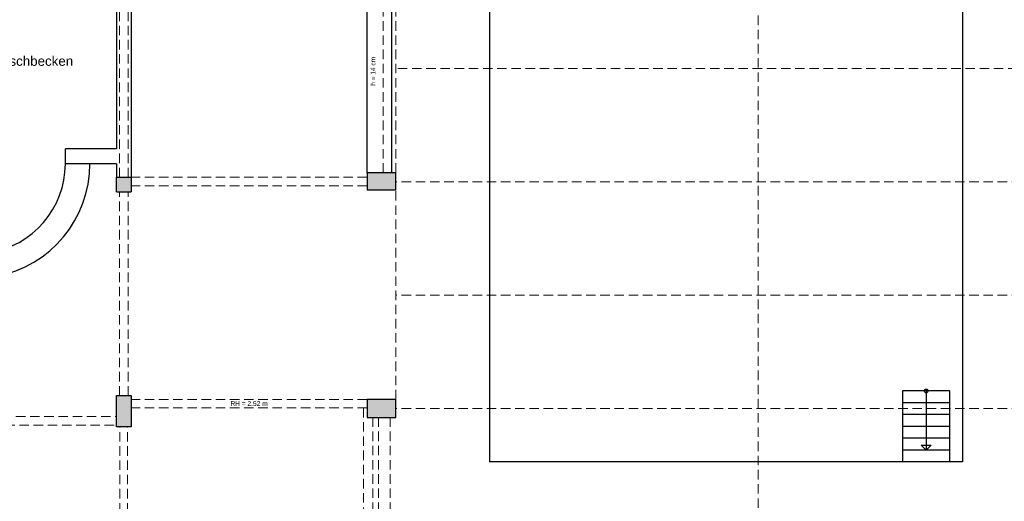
# Model space of a CAD drawing. Header units: metres. Extents: x 306 to 433, y -64 to 7.
# Tile 55 of 93: x 351 to 372, y -30 to -20. Entities that reach past the tile are written whole.
import ezdxf

# ---------------------------------------------------------------- set-up
doc = ezdxf.new("R2010")
doc.units = ezdxf.units.M
doc.header["$PDMODE"] = 65
doc.linetypes.add('AUSGEZOGEN', pattern=[0])
doc.linetypes.add('VERDECKT2_S2', pattern=[0.27, 0.2, -0.07])
for name, color, linetype, lineweight in [('Allgemein01', 7, 'AUSGEZOGEN', 13), ('Füllfläche', 7, 'AUSGEZOGEN', 13), ('Maßlinie Allgemein', 7, 'AUSGEZOGEN', 25), ('Text Allgemein', 7, 'AUSGEZOGEN', 25)]:
    doc.layers.add(name, color=color, linetype=linetype, lineweight=lineweight)
doc.styles.add('ARIAL', font='ARIAL.TTF')
doc.dimstyles.new('DIMSTYLE_6', dxfattribs={"dimtxt": 0.2, "dimasz": 0.3, "dimexe": 0, "dimexo": 1e-06, "dimgap": 0.1, "dimtad": 2, "dimrnd": 0.005, "dimzin": 4, "dimdsep": 46, "dimtxsty": 'ARIAL', "dimblk1": 'ALL_ML_STRICH', "dimblk2": 'ALL_ML_STRICH', "dimsah": 1, "dimcen": 0, "dimse1": 1, "dimse2": 1, "dimclrd": 7, "dimclre": 7, "dimclrt": 7, "dimadec": 0, "dimazin": 0, "dimtfac": 1, "dimtdec": 0, "dimtix": 1, "dimtmove": 2, "dimatfit": 3, "dimfxl": 0, "dimtzin": 0, "dimlwd": 0, "dimlwe": 13, "dimarcsym": 0})

# ---------------------------------------------------------------- blocks, each defined once
blk = doc.blocks.new('ALL_ML_STRICH')
at = {"color": 0, "linetype": 'ByBlock', "lineweight": -2}
for p, q in [((-1, 0), (0.5, 0)), ((-0.3, -0.3), (0.3, 0.3)), ((0, -0.5), (0, 0.5))]:
    blk.add_line(p, q, dxfattribs=at)
blk = doc.blocks.new('*D37')
at = {"layer": 'DEFPOINTS', "color": 7, "linetype": 'AUSGEZOGEN', "lineweight": 13}
for p in [(358.644, 0.775), (307.014, -32.475), (361.684, -32.475)]:
    blk.add_point(p, dxfattribs=at)
at = {"layer": 'Maßlinie Allgemein', "color": 7, "linetype": 'AUSGEZOGEN', "lineweight": -2}
blk.add_line((307.014, -32.475), (307.014, 0.775), dxfattribs=at)
at = {"layer": 'Maßlinie Allgemein', "color": 7, "linetype": 'AUSGEZOGEN', "lineweight": 13, "xscale": 0.3, "yscale": 0.3, "zscale": 0.3}
for p, rotation in [((307.014, 0.775), 90), ((307.014, -32.475), 270)]:
    blk.add_blockref('ALL_ML_STRICH', p, dxfattribs=dict(at, rotation=rotation))
at = {"layer": 'Maßlinie Allgemein', "color": 7, "linetype": 'AUSGEZOGEN', "lineweight": 13, "insert": (306.831, -15.844), "char_height": 0.2, "width": 1, "attachment_point": 5, "rotation": 90, "style": 'ARIAL'}
blk.add_mtext('\\A1;{\\A1;{33.25\\H0.132000;\\S^ ;}}', dxfattribs=at)
blk = doc.blocks.new('*D39')
at = {"layer": 'DEFPOINTS', "color": 7, "linetype": 'AUSGEZOGEN', "lineweight": 13}
for p in [(358.034, 1.265), (306.114, -57.225), (352.314, -57.225)]:
    blk.add_point(p, dxfattribs=at)
at = {"layer": 'Maßlinie Allgemein', "color": 7, "linetype": 'AUSGEZOGEN', "lineweight": -2}
blk.add_line((306.114, -57.225), (306.114, 1.265), dxfattribs=at)
at = {"layer": 'Maßlinie Allgemein', "color": 7, "linetype": 'AUSGEZOGEN', "lineweight": 13, "xscale": 0.3, "yscale": 0.3, "zscale": 0.3}
for p, rotation in [((306.114, 1.265), 90), ((306.114, -57.225), 270)]:
    blk.add_blockref('ALL_ML_STRICH', p, dxfattribs=dict(at, rotation=rotation))
at = {"layer": 'Maßlinie Allgemein', "color": 7, "linetype": 'AUSGEZOGEN', "lineweight": 13, "insert": (305.931, -27.974), "char_height": 0.2, "width": 1, "attachment_point": 5, "rotation": 90, "style": 'ARIAL'}
blk.add_mtext('\\A1;{\\A1;{58.49\\H0.132000;\\S^ ;}}', dxfattribs=at)
blk = doc.blocks.new('*D121')
at = {"layer": 'DEFPOINTS', "color": 7, "linetype": 'AUSGEZOGEN', "lineweight": 13}
for p in [(381.844, -23.075), (350.734, -37.105), (350.734, -62.375)]:
    blk.add_point(p, dxfattribs=at)
at = {"layer": 'Maßlinie Allgemein', "color": 7, "linetype": 'AUSGEZOGEN', "lineweight": -2}
blk.add_line((350.734, -62.375), (381.844, -62.375), dxfattribs=at)
at = {"layer": 'Maßlinie Allgemein', "color": 7, "linetype": 'AUSGEZOGEN', "lineweight": 13, "xscale": 0.3, "yscale": 0.3, "zscale": 0.3, "rotation": 180}
blk.add_blockref('ALL_ML_STRICH', (350.734, -62.375), dxfattribs=at)
at = {"layer": 'Maßlinie Allgemein', "color": 7, "linetype": 'AUSGEZOGEN', "lineweight": 13, "xscale": 0.3, "yscale": 0.3, "zscale": 0.3}
blk.add_blockref('ALL_ML_STRICH', (381.844, -62.375), dxfattribs=at)
at = {"layer": 'Maßlinie Allgemein', "color": 7, "linetype": 'AUSGEZOGEN', "lineweight": 13, "insert": (366.316, -62.192), "char_height": 0.2, "width": 1, "attachment_point": 5, "style": 'ARIAL'}
blk.add_mtext('\\A1;{\\A1;{31.11\\H0.132000;\\S^ ;}}', dxfattribs=at)
blk = doc.blocks.new('*D165')
at = {"layer": 'DEFPOINTS', "color": 7, "linetype": 'AUSGEZOGEN', "lineweight": 13}
for p in [(390.964, -25.365), (358.134, -46.305), (413.144, -46.305)]:
    blk.add_point(p, dxfattribs=at)
at = {"layer": 'Maßlinie Allgemein', "color": 7, "linetype": 'AUSGEZOGEN', "lineweight": -2}
blk.add_line((413.144, -46.305), (413.144, -25.365), dxfattribs=at)
at = {"layer": 'Maßlinie Allgemein', "color": 7, "linetype": 'AUSGEZOGEN', "lineweight": 13, "xscale": 0.3, "yscale": 0.3, "zscale": 0.3}
for p, rotation in [((413.144, -25.365), 90), ((413.144, -46.305), 270)]:
    blk.add_blockref('ALL_ML_STRICH', p, dxfattribs=dict(at, rotation=rotation))
at = {"layer": 'Maßlinie Allgemein', "color": 7, "linetype": 'AUSGEZOGEN', "lineweight": 13, "insert": (412.961, -35.828), "char_height": 0.2, "width": 1, "attachment_point": 5, "rotation": 90, "style": 'ARIAL'}
blk.add_mtext('\\A1;{\\A1;{20.94\\H0.132000;\\S^ ;}}', dxfattribs=at)

msp = doc.modelspace()

# ---------------------------------------------------------------- hatches: boundary and pattern name
at = {"layer": 'Füllfläche', "linetype": 'AUSGEZOGEN', "lineweight": 25}
for points in [[(352.7345, -23.2004), (353.0445, -23.2004), (353.0445, -22.8904), (352.7345, -22.8904)], [(358.0345, -23.1654), (358.6445, -23.1654), (358.6445, -22.7954), (358.0345, -22.7954)], [(352.7345, -28.1654), (353.0445, -28.1654), (353.0445, -27.5054), (352.7345, -27.5054)], [(358.0345, -27.9654), (358.6445, -27.9654), (358.6445, -27.5854), (358.0345, -27.5854)]]:
    msp.add_hatch(color=254, dxfattribs=at).paths.add_polyline_path(points)

# ---------------------------------------------------------------- linework, layer by layer
at = {"layer": 'Allgemein01', "color": 7, "linetype": 'VERDECKT2_S2', "lineweight": 13}
for p, q in [((366.3045, -31.3754), (366.3045, 0.6246)), ((352.7995, -22.8904), (352.7995, -18.3854)), ((352.9795, -22.8904), (352.9795, -18.3854)), ((358.3745, -22.7954), (358.3745, -18.3754)), ((358.6445, -22.7954), (358.6445, -18.3754)), ((374.1845, -20.5904), (358.6445, -20.5904)), ((358.0345, -22.8904), (353.0445, -22.8904)), ((358.0345, -23.0704), (353.0445, -23.0704)), ((373.9645, -22.9854), (358.6445, -22.9854)), ((352.7995, -27.5054), (352.7995, -23.2004)), ((352.9795, -27.5054), (352.9795, -23.2004)), ((358.6445, -27.5854), (358.6445, -23.1654)), ((373.9645, -25.3804), (358.6445, -25.3804)), ((358.0345, -27.5854), (353.0445, -27.5854)), ((358.0345, -27.7654), (353.0445, -27.7654)), ((357.9545, -27.7654), (357.9545, -32.4754)), ((373.9645, -27.7754), (358.6445, -27.7754)), ((348.2096, -27.9454), (352.7345, -27.9454)), ((358.1545, -27.9654), (358.1545, -32.4754)), ((358.2745, -27.9654), (358.2745, -32.4754)), ((358.5244, -27.9654), (358.5244, -32.4754)), ((348.2846, -28.1254), (352.7345, -28.1254)), ((352.8095, -32.3754), (352.8095, -28.1654)), ((352.9695, -32.3754), (352.9695, -28.1654))]:
    msp.add_line(p, q, dxfattribs=at)
at = {"layer": 'Allgemein01', "color": 7, "linetype": 'AUSGEZOGEN', "lineweight": 25}
for p, q in [((360.6245, -3.9054), (360.6245, -28.9054)), ((370.6245, -3.9054), (370.6245, -28.9054)), ((353.0445, -18.3854), (353.0445, -23.2004)), ((358.0345, -22.7954), (358.0345, -18.3754)), ((358.5545, -22.7954), (358.5545, -18.3754)), ((352.7345, -18.6104), (352.7345, -22.2904)), ((352.7345, -22.2904), (351.6545, -22.2904)), ((351.6545, -22.6054), (351.6545, -22.2904)), ((352.7345, -22.6054), (351.6545, -22.6054)), ((352.7345, -22.6054), (352.7345, -22.8904)), ((352.7345, -23.2004), (352.7345, -22.8904)), ((352.7345, -22.8904), (353.0445, -22.8904)), ((358.0345, -22.7954), (358.0345, -23.1654)), ((358.6445, -22.7954), (358.0345, -22.7954)), ((358.6445, -23.1654), (358.6445, -22.7954)), ((352.7345, -23.2004), (353.0445, -23.2004)), ((358.6445, -23.1654), (358.0345, -23.1654)), ((370.3545, -27.4054), (369.3545, -27.4054)), ((369.3545, -27.4054), (369.3545, -28.9054)), ((369.8545, -27.4054), (369.8545, -28.6554)), ((370.3545, -28.9054), (370.3545, -27.4054)), ((352.7345, -28.1654), (352.7345, -27.5054)), ((352.7345, -27.5054), (353.0445, -27.5054)), ((353.0445, -27.5054), (353.0445, -28.1654)), ((358.6445, -27.5854), (358.0345, -27.5854)), ((358.0345, -27.5854), (358.0345, -27.9654)), ((358.6445, -27.9654), (358.6445, -27.5854)), ((370.3545, -27.6554), (369.3545, -27.6554)), ((358.0345, -27.9654), (358.6445, -27.9654)), ((370.3545, -27.9054), (369.3545, -27.9054)), ((353.0445, -28.1654), (352.7345, -28.1654)), ((370.3545, -28.1554), (369.3545, -28.1554)), ((370.3545, -28.4054), (369.3545, -28.4054)), ((370.3545, -28.6554), (369.3545, -28.6554)), ((369.8545, -28.6554), (369.7484, -28.5493)), ((369.7484, -28.5493), (369.9605, -28.5493)), ((369.8545, -28.6554), (369.9605, -28.5493)), ((370.6245, -28.9054), (360.6245, -28.9054))]:
    msp.add_line(p, q, dxfattribs=at)
msp.add_circle((369.8545, -27.4054), 0.04, dxfattribs=at)
for centre, radius, start, end in [((350.1145, -18.2954), 2.77, 12.08639, 234.15116), ((350.1145, -18.2954), 2.25, 0, 239.98461), ((349.7545, -22.6054), 2.42, 121.43895, 0), ((349.7545, -22.6054), 1.9, 114.73078, 0)]:
    msp.add_arc(centre, radius, start, end, dxfattribs=at)

# ---------------------------------------------------------------- texts
at = {"layer": 'Text Allgemein', "color": 7, "linetype": 'AUSGEZOGEN', "lineweight": 25, "attachment_point": 7, "style": 'ARIAL'}
for s, insert, char_height, width in [('\\W1.01;Planschbecken', (349.9072, -20.5395), 0.2, 2.007229), ('\\W1.00;RH = 2.52 m', (355.1445, -27.7221), 0.1, 0.84007)]:
    msp.add_mtext(s, dxfattribs=dict(at, insert=insert, char_height=char_height, width=width))
at = {"layer": 'Text Allgemein', "color": 7, "linetype": 'AUSGEZOGEN', "lineweight": 25, "insert": (358.2099, -20.9589), "char_height": 0.1, "width": 0.667721, "attachment_point": 7, "rotation": 90, "style": 'ARIAL'}
msp.add_mtext('\\W0.99;h = 14 cm', dxfattribs=at)

# ---------------------------------------------------------------- dimensions: what is measured, and where the dimension line sits
at = {"layer": 'Maßlinie Allgemein', "color": 7, "linetype": 'AUSGEZOGEN', "lineweight": 13}
for base, p1, p2, picture, middle in [((306.1145, 1.2646), (352.3145, -57.2254), (358.0345, 1.2646), '*D39', (305.9311, -27.9739)), ((307.0145, 0.7746), (361.6844, -32.4754), (358.6445, 0.7746), '*D37', (306.8309, -15.8444)), ((413.1445, -25.3654), (358.1345, -46.3054), (390.9645, -25.3654), '*D165', (412.9611, -35.8282))]:
    dim = msp.add_linear_dim(base=base, p1=p1, p2=p2, angle=90, dimstyle='DIMSTYLE_6', override={"dimpost": '<>', "dimclrd": 7, "dimclre": 7, "dimclrt": 7, "dimlwd": 0, "dimlwe": 13}, dxfattribs=at)
    dim.commit()
    dim.dimension.update_dxf_attribs({"geometry": picture, "text_midpoint": middle, "dimtype": 160})
dim = msp.add_linear_dim(base=(381.8445, -62.3754), p1=(350.7345, -37.1054), p2=(381.8445, -23.0754), dimstyle='DIMSTYLE_6', override={"dimpost": '<>', "dimclrd": 7, "dimclre": 7, "dimclrt": 7, "dimlwd": 0, "dimlwe": 13}, dxfattribs=at)
dim.commit()
dim.dimension.update_dxf_attribs({"geometry": '*D121', "text_midpoint": (366.3155, -62.1919), "dimtype": 160})

doc.saveas('drawing.dxf')
